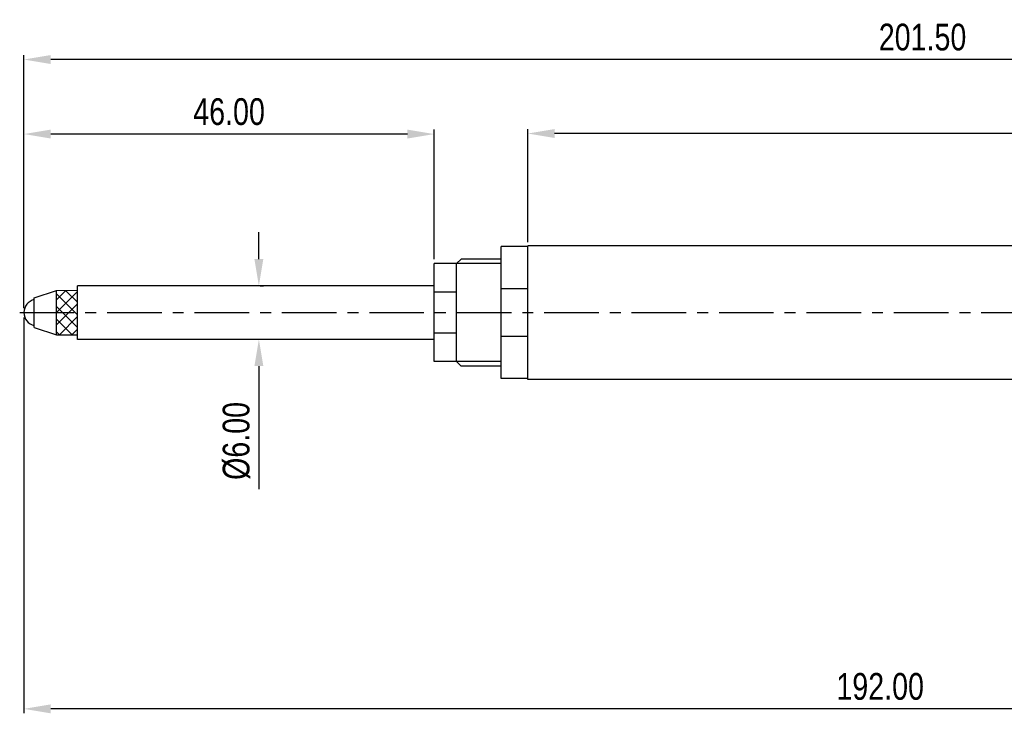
# Model space of a CAD drawing. Extents: x 90 to 314, y 317 to 466.
# Tile 1 of 6: x 90 to 200, y 388 to 466. Entities that reach past the tile are written whole.
import ezdxf

# ---------------------------------------------------------------- set-up
doc = ezdxf.new("R2010")
doc.units = 0
doc.header["$LTSCALE"] = 16.335
doc.header["$MEASUREMENT"] = 0
doc.header["$PDMODE"] = 3
doc.header["$PDSIZE"] = 0.3125
doc.linetypes.add('CENTER', pattern=[0.6, 0.375, -0.075, 0.075, -0.075])
doc.layers.get('0').update_dxf_attribs({"linetype": 'CONTINUOUS'})
doc.layers.get('Defpoints').update_dxf_attribs({"linetype": 'CONTINUOUS'})
doc.layers.add('CEN', color=3, linetype='CENTER')
doc.styles.get("Standard").update_dxf_attribs({"font": 'txt', "width": 0.8})
doc.dimstyles.get("Standard").update_dxf_attribs({"dimtxt": 3, "dimasz": 3, "dimexe": 0.5, "dimexo": 0.5, "dimgap": 1, "dimtad": 1, "dimzin": 1, "dimdsep": 46, "dimtxsty": 'Standard', "dimcen": 1, "dimclrd": 3, "dimclre": 3, "dimclrt": 3, "dimadec": 0, "dimazin": 0, "dimtp": 0.01, "dimtm": 0.01, "dimtfac": 1, "dimtofl": 0, "dimtmove": 0, "dimatfit": 0, "dimfxl": 1, "dimtolj": 1, "dimarcsym": 0})

# ---------------------------------------------------------------- blocks, each defined once
blk = doc.blocks.new('*D3')
at = {"color": 0, "lineweight": -2}
for p, q in [((90.07, 432.54), (90.07, 388.16)), ((282.07, 394.49), (282.07, 388.16)), ((279.07, 388.66), (93.07, 388.66))]:
    blk.add_line(p, q, dxfattribs=at)
at = {"color": 0}
for points in [[(93.07, 389.16), (93.07, 388.16), (90.07, 388.66)], [(279.07, 389.16), (279.07, 388.16), (282.07, 388.66)]]:
    blk.add_solid(points, dxfattribs=at)
at = {"layer": 'Defpoints', "color": 0}
for p in [(90.07, 433.04), (282.07, 394.99), (90.07, 388.66)]:
    blk.add_point(p, dxfattribs=at)
at = {"color": 7, "insert": (186.07, 391.16), "char_height": 3, "attachment_point": 5}
blk.add_mtext('\\A1;192.00', dxfattribs=at)
blk = doc.blocks.new('*D5')
at = {"color": 0, "lineweight": -2}
for p, q in [((146.57, 441.01), (146.57, 453.69)), ((291.57, 441.11), (291.57, 453.69))]:
    blk.add_line(p, q, dxfattribs=at)
at = {"color": 7, "lineweight": -2}
blk.add_line((288.57, 453.19), (149.57, 453.19), dxfattribs=at)
at = {"color": 7}
for points in [[(149.57, 453.69), (149.57, 452.69), (146.57, 453.19)], [(288.57, 453.69), (288.57, 452.69), (291.57, 453.19)]]:
    blk.add_solid(points, dxfattribs=at)
at = {"layer": 'Defpoints', "color": 0}
for p in [(146.57, 453.19), (146.57, 440.51), (291.57, 440.61)]:
    blk.add_point(p, dxfattribs=at)
at = {"color": 7, "insert": (219.07, 455.69), "char_height": 3, "attachment_point": 5}
blk.add_mtext('\\A1;145.00', dxfattribs=at)
blk = doc.blocks.new('*D6')
at = {"color": 0, "lineweight": -2}
for p, q in [((90.07, 433.61), (90.07, 453.63)), ((136.07, 439.11), (136.07, 453.63))]:
    blk.add_line(p, q, dxfattribs=at)
at = {"color": 7, "lineweight": -2}
blk.add_line((133.07, 453.13), (93.07, 453.13), dxfattribs=at)
at = {"color": 7}
for points in [[(93.07, 453.63), (93.07, 452.63), (90.07, 453.13)], [(133.07, 453.63), (133.07, 452.63), (136.07, 453.13)]]:
    blk.add_solid(points, dxfattribs=at)
at = {"layer": 'Defpoints', "color": 0}
for p in [(90.07, 453.13), (136.07, 438.61), (90.07, 433.11)]:
    blk.add_point(p, dxfattribs=at)
at = {"color": 7, "insert": (113.07, 455.63), "char_height": 3, "attachment_point": 5}
blk.add_mtext('\\A1;46.00', dxfattribs=at)
blk = doc.blocks.new('*D7')
at = {"color": 7, "lineweight": -2}
for p, q in [((116.41, 439.11), (116.41, 442.11)), ((116.41, 427.11), (116.41, 413.31))]:
    blk.add_line(p, q, dxfattribs=at)
at = {"color": 3, "lineweight": -2}
for p, q in [((116.57, 436.11), (116.91, 436.11)), ((116.57, 430.11), (116.91, 430.11))]:
    blk.add_line(p, q, dxfattribs=at)
at = {"color": 7}
for points in [[(115.91, 439.11), (116.91, 439.11), (116.41, 436.11)], [(115.91, 427.11), (116.91, 427.11), (116.41, 430.11)]]:
    blk.add_solid(points, dxfattribs=at)
at = {"layer": 'Defpoints', "color": 0}
for p in [(116.07, 436.11), (116.07, 430.11), (116.41, 430.11)]:
    blk.add_point(p, dxfattribs=at)
at = {"color": 7, "insert": (113.91, 418.71), "char_height": 3, "attachment_point": 5, "rotation": 90}
blk.add_mtext('\\A1;%%C6.00', dxfattribs=at)
blk = doc.blocks.new('*D9')
at = {"color": 0, "lineweight": -2}
for p, q in [((90.07, 444.12), (90.07, 461.99)), ((288.57, 461.49), (93.07, 461.49)), ((291.57, 441.11), (291.57, 461.99))]:
    blk.add_line(p, q, dxfattribs=at)
at = {"color": 0}
for points in [[(93.07, 461.99), (93.07, 460.99), (90.07, 461.49)], [(288.57, 461.99), (288.57, 460.99), (291.57, 461.49)]]:
    blk.add_solid(points, dxfattribs=at)
at = {"layer": 'Defpoints', "color": 0}
for p in [(90.07, 461.49), (90.07, 443.62), (291.57, 440.61)]:
    blk.add_point(p, dxfattribs=at)
at = {"color": 0, "insert": (190.82, 463.99), "char_height": 3, "attachment_point": 5}
blk.add_mtext('\\A1;201.50', dxfattribs=at)

msp = doc.modelspace()

# ---------------------------------------------------------------- hatches: boundary and pattern name
h = msp.add_hatch()
h.set_pattern_fill('ANSI37', scale=8, style=0)
h.paths.add_polyline_path([(96.074, 433.107), (96.074, 435.607), (93.719, 435.586), (93.719, 433.107)])
h.paths.add_polyline_path([(93.719, 433.107), (93.719, 430.628), (96.074, 430.607), (96.074, 433.107)])

# ---------------------------------------------------------------- linework, layer by layer
at = {"color": 7, "linetype": 'Continuous'}
for p, q in [((143.574, 425.707), (143.574, 440.507)), ((146.574, 440.507), (143.574, 440.507)), ((146.574, 425.607), (146.574, 440.607)), ((291.574, 440.607), (146.574, 440.607)), ((136.074, 427.607), (136.074, 438.607)), ((138.574, 438.607), (136.074, 438.607)), ((138.574, 438.607), (139.074, 439.107)), ((138.574, 427.607), (138.574, 438.607)), ((143.574, 439.107), (139.074, 439.107)), ((96.074, 430.107), (96.074, 436.107)), ((136.074, 436.107), (96.074, 436.107)), ((91.219, 434.764), (93.719, 435.586)), ((93.719, 435.586), (96.074, 435.607)), ((93.719, 430.628), (93.719, 435.586)), ((138.574, 435.398), (136.074, 435.398)), ((146.574, 435.781), (143.574, 435.781)), ((91.219, 431.449), (91.219, 434.764)), ((91.219, 431.449), (93.719, 430.628)), ((93.719, 430.628), (96.074, 430.607)), ((138.574, 430.816), (136.074, 430.816)), ((136.074, 430.107), (96.074, 430.107)), ((146.574, 430.433), (143.574, 430.433)), ((138.574, 427.607), (136.074, 427.607)), ((139.074, 427.107), (138.574, 427.607)), ((143.574, 427.107), (139.074, 427.107)), ((146.574, 425.707), (143.574, 425.707)), ((279.204, 425.607), (146.574, 425.607))]:
    msp.add_line(p, q, dxfattribs=at)
msp.add_arc((91.574, 433.107), 1.5, 103.68277, 256.31723, dxfattribs=at)
at = {"layer": 'CEN', "color": 7}
for p, q in [((143.574, 438.607), (138.574, 438.607)), ((89.593, 433.107), (293.817, 433.107)), ((143.574, 427.607), (138.574, 427.607))]:
    msp.add_line(p, q, dxfattribs=at)

# ---------------------------------------------------------------- dimensions: what is measured, and where the dimension line sits
at = {"color": 7}
for base, p1, p2, override, picture, middle in [((90.074, 461.491), (291.574, 440.607), (90.074, 443.62), {"dimclrd": 0, "dimclre": 0, "dimclrt": 0}, '*D9', (190.824, 463.991)), ((90.074, 453.133), (136.074, 438.607), (90.074, 433.107), {"dimclrd": 7, "dimclre": 0, "dimclrt": 7}, '*D6', (113.074, 455.633)), ((146.574, 453.188), (291.574, 440.607), (146.574, 440.507), {"dimclrd": 7, "dimclre": 0, "dimclrt": 7}, '*D5', (219.074, 455.688)), ((90.074, 388.66), (282.074, 394.988), (90.074, 433.044), {"dimclrd": 0, "dimclre": 0, "dimclrt": 7}, '*D3', (186.074, 391.16))]:
    dim = msp.add_linear_dim(base=base, p1=p1, p2=p2, dimstyle='Standard', override=override, dxfattribs=at)
    dim.commit()
    dim.dimension.update_dxf_attribs({"geometry": picture, "text_midpoint": middle})
dim = msp.add_linear_dim(base=(116.406, 430.107), p1=(116.074, 436.107), p2=(116.074, 430.107), angle=90, text='%%C<>', dimstyle='Standard', override={"dimclrd": 7, "dimclrt": 7}, dxfattribs=at)
dim.commit()
dim.dimension.update_dxf_attribs({"geometry": '*D7', "text_midpoint": (113.906, 418.707)})

doc.saveas('drawing.dxf')
